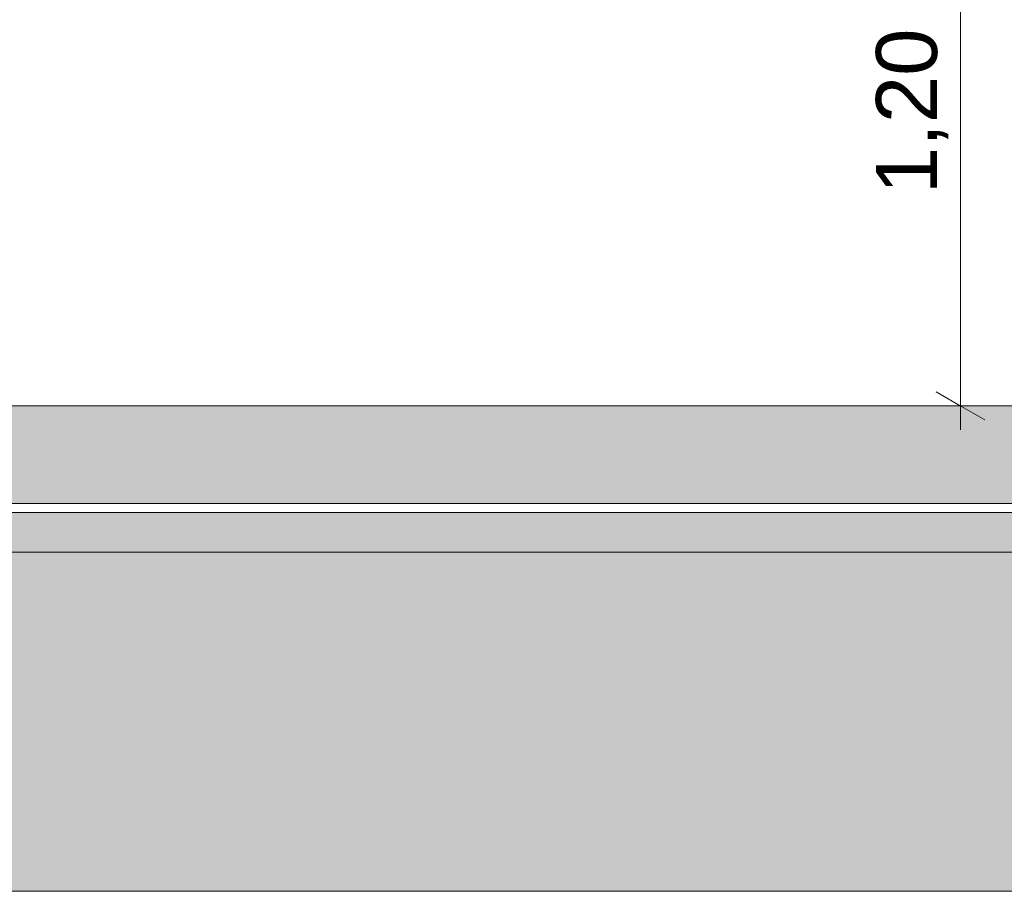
# Model space of a CAD drawing. Header units: millimetres. Extents: x 0 to 1917, y 0 to 847.
# Tile 171 of 230: x 884 to 924, y 643 to 679. Entities that reach past the tile are written whole.
import ezdxf

# ---------------------------------------------------------------- set-up
doc = ezdxf.new("R2010")
doc.units = ezdxf.units.MM
doc.header["$MEASUREMENT"] = 0
doc.set_wipeout_variables(frame=1)
doc.linetypes.add('Wipeout_Contour', pattern=[1000, 0, -1000])
for name, color, linetype in [('Cota.2D', 7, 'Continuous'), ('Interior - Mobiliário', 7, 'Continuous'), ('Laje.ARQ', 7, 'Continuous'), ('Linha & Trama.2D', 7, 'Continuous'), ('Parede.ARQ', 7, 'Continuous')]:
    doc.layers.add(name, color=color, linetype=linetype)
doc.styles.add('GENERATED_STYLE_1', font='arial.ttf')

msp = doc.modelspace()

# ---------------------------------------------------------------- linework, layer by layer
at = {"layer": 'Linha & Trama.2D', "color": 8, "linetype": 'Continuous', "lineweight": 0}
msp.add_line((1016.157, 643.185), (709.772, 643.185), dxfattribs=at)

# ---------------------------------------------------------------- wipeouts: each hides what was drawn before it
at = {"color": 254, "linetype": 'Wipeout_Contour', "lineweight": 0, "ltscale": 4564.03643}
msp.add_wipeout([(873.044, 663.088), (965.802, 663.088), (965.802, 687.088), (873.044, 687.088)], dxfattribs=at).dxf.layer = 'Parede.ARQ'
at = {"color": 254, "linetype": 'Wipeout_Contour', "lineweight": 0, "ltscale": 4280.064535}
msp.add_wipeout([(714.509, 659.088), (714.509, 657.088), (965.802, 657.088), (965.802, 659.088)], dxfattribs=at).dxf.layer = 'Parede.ARQ'

# ---------------------------------------------------------------- next in the draw order: hatches: boundary and pattern name
at = {"layer": 'Linha & Trama.2D', "linetype": 'Continuous', "lineweight": 0}
h = msp.add_hatch(dxfattribs=at)
h.set_pattern_fill('TERRA_0002', color=30, style=0, pattern_type=2)
h.set_pattern_definition([(45, (640.715, 663.0876), (-2.757716, 2.757716), []), (45, (639.796, 664.007), (-5.51543, 5.51543), []), (45, (638.8766, 664.926), (-5.51543, 5.51543), []), (135, (637.9573, 665.8453), (0.919239, 0.919239), [3.9, -3.9])])
h.paths.add_polyline_path([(681.547, 643.185), (709.772, 643.185), (1016.157, 643.185), (1016.157, 656.994), (970.832, 656.994), (970.832, 656.536), (965.521, 656.536), (965.521, 658.714), (714.754, 658.714), (714.754, 656.536), (709.772, 656.536), (709.772, 656.946), (681.547, 656.946)])

# ---------------------------------------------------------------- next in the draw order: linework, layer by layer
at = {"layer": 'Linha & Trama.2D', "color": 8, "linetype": 'Continuous', "lineweight": 0}
msp.add_line((714.754, 658.714), (965.521, 658.714), dxfattribs=at)
at = {"layer": 'Parede.ARQ', "color": 7, "linetype": 'Continuous', "lineweight": 0}
msp.add_line((965.802, 657.088), (714.509, 657.088), dxfattribs=at)

# ---------------------------------------------------------------- next in the draw order: texts
at = {"layer": 'Cota.2D', "color": 7, "linetype": 'Continuous', "lineweight": 0, "insert": (921.855, 671.762), "char_height": 2.5, "width": 6.65145, "attachment_point": 7, "rotation": 90, "style": 'GENERATED_STYLE_1'}
msp.add_mtext('\\A1;1,20', dxfattribs=at)

# ---------------------------------------------------------------- next in the draw order: wipeouts: each hides what was drawn before it
at = {"color": 254, "linetype": 'Wipeout_Contour', "lineweight": 0, "ltscale": 4288.411042}
msp.add_wipeout([(710.183, 663.088), (710.183, 659.088), (970.183, 659.088), (970.183, 663.088)], dxfattribs=at).dxf.layer = 'Laje.ARQ'

# ---------------------------------------------------------------- next in the draw order: hatches: boundary and pattern name
at = {"layer": 'Interior - Mobiliário', "linetype": 'Continuous', "lineweight": 0}
msp.add_hatch(color=81, dxfattribs=at).paths.add_polyline_path([(964.178, 659.088), (964.178, 663.088), (715.509, 663.088), (715.509, 659.088)])
at = {"layer": 'Laje.ARQ', "linetype": 'Continuous', "lineweight": 0}
h = msp.add_hatch(dxfattribs=at)
h.set_pattern_fill('CONCRETO_0002', color=83, style=0, pattern_type=2)
h.set_pattern_definition([(0, (640.715, 663.0876), (0, 7.79423), [0.4875, -4.0125]), (0, (642.965, 666.985), (0, 7.79423), [0.4875, -4.0125]), (60, (640.715, 663.0876), (-6.75, 3.89711), [0.4875, -4.0125]), (60, (645.215, 663.0876), (-6.75, 3.89711), [0.4875, -4.0125]), (120, (641.2026, 663.0876), (6.75, 3.89711), [0.4875, -4.0125]), (120, (645.7026, 663.0876), (6.75, 3.89711), [0.4875, -4.0125]), (0, (640.715, 663.8376), (0, 1.5), [0, -1.5, 0, -2.25]), (45, (641.465, 663.8376), (-1.06066, 1.06066), [0, -1.125, 0, -1.875])])
h.paths.add_polyline_path([(710.183, 663.088), (710.183, 659.088), (970.183, 659.088), (970.183, 663.088)])

# ---------------------------------------------------------------- next in the draw order: linework, layer by layer
at = {"layer": 'Cota.2D', "color": 7, "linetype": 'Continuous', "lineweight": 0}
for p, q in [((922.355, 663.088), (922.355, 687.088)), ((921.355, 663.665), (923.355, 662.51)), ((923.855, 663.088), (920.855, 663.088)), ((922.355, 662.11), (922.355, 663.088))]:
    msp.add_line(p, q, dxfattribs=at)
at = {"layer": 'Laje.ARQ', "color": 123, "linetype": 'Continuous', "lineweight": 0}
for p, q in [((964.178, 663.088), (715.509, 663.088)), ((964.178, 659.088), (715.509, 659.088))]:
    msp.add_line(p, q, dxfattribs=at)

doc.saveas('drawing.dxf')
